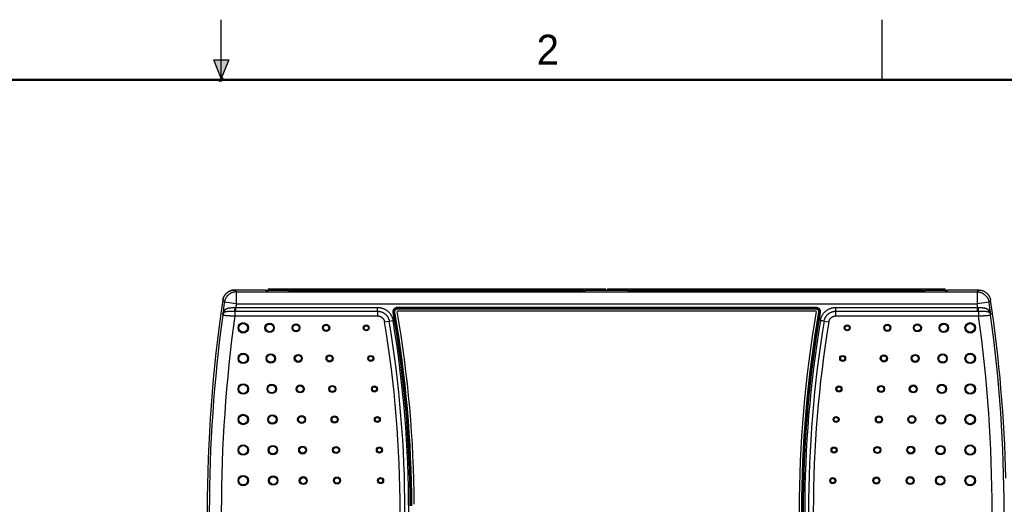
# Model space of a CAD drawing. Header units: inches. Extents: x 0 to 22, y 0 to 17.
# Tile 20 of 21: x 9.3 to 17.5, y 13 to 17. Entities that reach past the tile are written whole.
import ezdxf

# ---------------------------------------------------------------- set-up
doc = ezdxf.new("R2010")
doc.units = ezdxf.units.IN
doc.header["$LTSCALE"] = 1.21
doc.header["$MEASUREMENT"] = 0
doc.layers.get('0').update_dxf_attribs({"linetype": 'CONTINUOUS'})
doc.styles.get("Standard").update_dxf_attribs({"font": 'txt', "width": 0.8})

msp = doc.modelspace()

# ---------------------------------------------------------------- hatches: boundary and pattern name
at = {"linetype": 'CONTINUOUS'}
msp.add_hatch(color=2, dxfattribs=at).paths.add_polyline_path([(11, 16.51), (10.9375, 16.6663), (11.0625, 16.6663)])

# ---------------------------------------------------------------- linework, layer by layer
at = {"color": 2, "linetype": 'CONTINUOUS'}
for p, q in [((11, 16.485), (11, 17)), ((16.5, 16.5), (16.5, 17)), ((11, 16.51), (10.9375, 16.6663)), ((10.9375, 16.6663), (11.0625, 16.6663)), ((11.0625, 16.6663), (11, 16.51)), ((11.015, 16.515), (10.985, 16.485)), ((10.985, 16.485), (11, 16.515)), ((11, 16.485), (11.015, 16.515))]:
    msp.add_line(p, q, dxfattribs=at)
at = {"color": 7, "linetype": 'CONTINUOUS'}
for p, q in [((11.3693, 14.7503), (11.112, 14.7503)), ((11.3693, 14.7503), (11.3734, 14.7462)), ((11.3915, 14.7608), (11.3915, 14.7458)), ((11.3915, 14.7608), (14.2006, 14.7608)), ((11.4112, 14.7458), (11.4112, 14.7608)), ((11.5608, 14.7608), (11.5608, 14.7443)), ((11.5805, 14.7442), (11.5805, 14.7608)), ((11.5805, 14.7568), (14.0116, 14.7568)), ((14.0116, 14.7442), (14.0116, 14.7608)), ((14.0313, 14.7445), (14.0313, 14.7608)), ((14.1809, 14.7608), (14.1809, 14.7458)), ((14.2006, 14.7458), (14.2006, 14.7608)), ((14.2156, 14.7608), (14.2156, 14.7458)), ((14.2156, 14.7608), (17.0246, 14.7608)), ((14.2353, 14.7458), (14.2353, 14.7608)), ((14.3849, 14.7608), (14.3849, 14.7444)), ((14.4046, 14.7442), (14.4046, 14.7608)), ((14.4046, 14.7568), (16.8357, 14.7568)), ((16.8357, 14.7442), (16.8357, 14.7608)), ((16.8553, 14.7443), (16.8553, 14.7608)), ((17.005, 14.7608), (17.005, 14.7458)), ((17.0246, 14.7458), (17.0246, 14.7608)), ((17.0473, 14.7503), (17.0432, 14.7462)), ((17.0471, 14.7503), (17.044, 14.7471)), ((17.3044, 14.7503), (17.0471, 14.7503)), ((17.0471, 14.75), (17.0471, 14.7503)), ((11.1255, 14.7348), (11.1255, 14.6349)), ((11.1255, 14.7348), (17.2911, 14.7348)), ((11.5451, 14.7458), (11.3834, 14.7458)), ((11.556, 14.7446), (11.5551, 14.7455)), ((14.0216, 14.7442), (11.566, 14.7442)), ((14.0325, 14.7455), (14.0316, 14.7446)), ((14.3721, 14.7458), (14.0425, 14.7458)), ((14.2156, 14.7461), (14.2006, 14.7461)), ((14.383, 14.7446), (14.3821, 14.7455)), ((16.8476, 14.7442), (14.393, 14.7442)), ((16.8585, 14.7455), (16.8576, 14.7446)), ((17.0332, 14.7458), (16.8685, 14.7458)), ((17.044, 14.7471), (17.044, 14.7469)), ((17.2911, 14.7348), (17.2911, 14.6349)), ((11.1255, 14.6349), (11.0266, 14.6495)), ((11.1212, 14.574), (11.1212, 14.6055)), ((11.1212, 14.6055), (12.3009, 14.6055)), ((11.1255, 14.6349), (17.2911, 14.6349)), ((12.4676, 14.6075), (12.4676, 14.6005)), ((12.4676, 14.6075), (15.949, 14.6075)), ((12.4676, 14.6005), (12.4677, 14.6005)), ((12.4676, 14.6005), (15.949, 14.6005)), ((12.4677, 14.5935), (12.4677, 14.6005)), ((12.4677, 14.6005), (15.9489, 14.6005)), ((12.4677, 14.5935), (15.9489, 14.5935)), ((15.949, 14.6005), (15.9489, 14.6005)), ((15.9489, 14.5935), (15.9489, 14.6005)), ((15.949, 14.6075), (15.949, 14.6005)), ((16.1157, 14.5345), (16.1157, 14.6055)), ((16.1157, 14.6055), (17.2954, 14.6055)), ((17.39, 14.6495), (17.2911, 14.6349)), ((17.2954, 14.574), (17.2954, 14.6055)), ((11.1132, 14.574), (11.1132, 14.5345)), ((11.1132, 14.5345), (12.3009, 14.5345)), ((11.1212, 14.574), (12.3009, 14.574)), ((12.3009, 14.574), (12.3009, 14.5345)), ((12.4312, 14.5643), (12.4381, 14.5655)), ((12.445, 14.5666), (12.4381, 14.5654)), ((12.4381, 14.5655), (12.4381, 14.5654)), ((15.9489, 14.5733), (12.4677, 14.5733)), ((15.9716, 14.5666), (15.9785, 14.5654)), ((15.9785, 14.5655), (15.9785, 14.5654)), ((15.9854, 14.5643), (15.9785, 14.5655)), ((16.1157, 14.574), (17.2954, 14.574)), ((16.1157, 14.5345), (17.3034, 14.5345)), ((17.3034, 14.574), (17.3034, 14.5345)), ((12.3601, 14.4843), (12.4301, 14.4959)), ((16.0176, 14.4908), (16.0565, 14.4843))]:
    msp.add_line(p, q, dxfattribs=at)
at = {"color": 7, "linetype": 'CONTINUOUS', "const_width": 0.02}
msp.add_lwpolyline([(21.5, 16.5), (0.5, 16.5)], dxfattribs=at)
at = {"color": 7, "linetype": 'CONTINUOUS'}
for centre, radius in [((11.1833, 14.4353), 0.0436), ((11.1833, 14.4353), 0.0401), ((11.1833, 14.4353), 0.0401), ((11.1833, 14.4353), 0.0366), ((11.4029, 14.4353), 0.0389), ((11.4029, 14.4353), 0.0354), ((11.4029, 14.4353), 0.0354), ((11.4029, 14.4353), 0.0319), ((11.6224, 14.4353), 0.033), ((11.6224, 14.4353), 0.0295), ((11.6224, 14.4353), 0.0295), ((11.6224, 14.4353), 0.026), ((11.8731, 14.4353), 0.0295), ((11.8731, 14.4353), 0.026), ((11.8731, 14.4353), 0.0259), ((11.8731, 14.4353), 0.0224), ((12.2067, 14.4353), 0.0248), ((12.2067, 14.4353), 0.0213), ((12.2067, 14.4353), 0.0212), ((12.2067, 14.4353), 0.0177), ((16.2099, 14.4353), 0.0248), ((16.2099, 14.4353), 0.0213), ((16.2099, 14.4353), 0.0212), ((16.2099, 14.4353), 0.0177), ((16.5435, 14.4353), 0.0295), ((16.5435, 14.4353), 0.0259), ((16.5435, 14.4353), 0.026), ((16.5435, 14.4353), 0.0224), ((16.7942, 14.4353), 0.033), ((16.7942, 14.4353), 0.0295), ((16.7942, 14.4353), 0.0295), ((16.7942, 14.4353), 0.026), ((17.0137, 14.4353), 0.0389), ((17.0137, 14.4353), 0.0354), ((17.0137, 14.4353), 0.0354), ((17.0137, 14.4353), 0.0319), ((17.2333, 14.4353), 0.0436), ((17.2333, 14.4353), 0.0401), ((17.2333, 14.4353), 0.0401), ((17.2333, 14.4353), 0.0366), ((11.1833, 14.1811), 0.0436), ((11.1833, 14.1811), 0.0401), ((11.1833, 14.1811), 0.0401), ((11.1833, 14.1811), 0.0366), ((11.4124, 14.1811), 0.0389), ((11.4124, 14.1811), 0.0354), ((11.4124, 14.1811), 0.0354), ((11.4124, 14.1811), 0.0319), ((11.6414, 14.1811), 0.033), ((11.6414, 14.1811), 0.0295), ((11.6414, 14.1811), 0.0295), ((11.6414, 14.1811), 0.026), ((11.9017, 14.1811), 0.0295), ((11.9017, 14.1811), 0.026), ((11.9017, 14.1811), 0.0259), ((11.9017, 14.1811), 0.0224), ((12.2445, 14.1811), 0.0248), ((12.2445, 14.1811), 0.0213), ((12.2445, 14.1811), 0.0212), ((12.2445, 14.1811), 0.0177), ((16.1721, 14.1811), 0.0248), ((16.1721, 14.1811), 0.0213), ((16.1721, 14.1811), 0.0212), ((16.1721, 14.1811), 0.0177), ((16.5149, 14.1811), 0.0295), ((16.5149, 14.1811), 0.026), ((16.5149, 14.1811), 0.0259), ((16.5149, 14.1811), 0.0224), ((16.7752, 14.1811), 0.033), ((16.7752, 14.1811), 0.0295), ((16.7752, 14.1811), 0.0295), ((16.7752, 14.1811), 0.026), ((17.0042, 14.1811), 0.0389), ((17.0042, 14.1811), 0.0354), ((17.0042, 14.1811), 0.0354), ((17.0042, 14.1811), 0.0319), ((17.2333, 14.1811), 0.0436), ((17.2333, 14.1811), 0.0401), ((17.2333, 14.1811), 0.0401), ((17.2333, 14.1811), 0.0366), ((11.1833, 13.9269), 0.0436), ((11.1833, 13.9269), 0.0401), ((11.1833, 13.9269), 0.0401), ((11.1833, 13.9269), 0.0366), ((11.4201, 13.9269), 0.0389), ((11.4201, 13.9269), 0.0354), ((11.4201, 13.9269), 0.0354), ((11.4201, 13.9269), 0.0319), ((11.657, 13.9269), 0.033), ((11.657, 13.9269), 0.0295), ((11.657, 13.9269), 0.0295), ((11.657, 13.9269), 0.026), ((11.9251, 13.9269), 0.0295), ((11.9251, 13.9269), 0.026), ((11.9251, 13.9269), 0.0259), ((11.9251, 13.9269), 0.0224), ((12.2753, 13.9269), 0.0248), ((12.2753, 13.9269), 0.0212), ((12.2753, 13.9269), 0.0213), ((12.2753, 13.9269), 0.0177), ((16.1413, 13.9269), 0.0248), ((16.1413, 13.9269), 0.0213), ((16.1413, 13.9269), 0.0212), ((16.1413, 13.9269), 0.0177), ((16.4915, 13.9269), 0.0295), ((16.4915, 13.9269), 0.026), ((16.4915, 13.9269), 0.0259), ((16.4915, 13.9269), 0.0224), ((16.7596, 13.9269), 0.033), ((16.7596, 13.9269), 0.0295), ((16.7596, 13.9269), 0.0295), ((16.7596, 13.9269), 0.026), ((16.9965, 13.9269), 0.0389), ((16.9965, 13.9269), 0.0354), ((16.9965, 13.9269), 0.0354), ((16.9965, 13.9269), 0.0319), ((17.2333, 13.9269), 0.0436), ((17.2333, 13.9269), 0.0401), ((17.2333, 13.9269), 0.0401), ((17.2333, 13.9269), 0.0366), ((11.1833, 13.6728), 0.0436), ((11.1833, 13.6728), 0.0401), ((11.1833, 13.6728), 0.0401), ((11.1833, 13.6728), 0.0366), ((11.4262, 13.6728), 0.0389), ((11.4262, 13.6728), 0.0354), ((11.4262, 13.6728), 0.0354), ((11.4262, 13.6728), 0.0319), ((11.669, 13.6728), 0.033), ((11.669, 13.6728), 0.0295), ((11.669, 13.6728), 0.0295), ((11.669, 13.6728), 0.026), ((11.9432, 13.6728), 0.0295), ((11.9432, 13.6728), 0.026), ((11.9432, 13.6728), 0.0259), ((11.9432, 13.6728), 0.0224), ((12.2993, 13.6728), 0.0248), ((12.2993, 13.6728), 0.0212), ((12.2993, 13.6728), 0.0213), ((12.2993, 13.6728), 0.0177), ((16.1174, 13.6728), 0.0248), ((16.1174, 13.6728), 0.0213), ((16.1174, 13.6728), 0.0212), ((16.1174, 13.6728), 0.0177), ((16.4734, 13.6728), 0.0295), ((16.4734, 13.6728), 0.0259), ((16.4734, 13.6728), 0.026), ((16.4734, 13.6728), 0.0224), ((16.7476, 13.6728), 0.033), ((16.7476, 13.6728), 0.0295), ((16.7476, 13.6728), 0.0295), ((16.7476, 13.6728), 0.026), ((16.9904, 13.6728), 0.0389), ((16.9904, 13.6728), 0.0354), ((16.9904, 13.6728), 0.0354), ((16.9904, 13.6728), 0.0319), ((17.2333, 13.6728), 0.0436), ((17.2333, 13.6728), 0.0401), ((17.2333, 13.6728), 0.0401), ((17.2333, 13.6728), 0.0366), ((11.1833, 13.4186), 0.0436), ((11.1833, 13.4186), 0.0401), ((11.1833, 13.4186), 0.0401), ((11.1833, 13.4186), 0.0366), ((11.4305, 13.4186), 0.0389), ((11.4305, 13.4186), 0.0354), ((11.4305, 13.4186), 0.0354), ((11.4305, 13.4186), 0.0319), ((11.6777, 13.4186), 0.033), ((11.6777, 13.4186), 0.0295), ((11.6777, 13.4186), 0.0295), ((11.6777, 13.4186), 0.026), ((11.9562, 13.4186), 0.0295), ((11.9562, 13.4186), 0.026), ((11.9562, 13.4186), 0.0259), ((11.9562, 13.4186), 0.0224), ((12.3163, 13.4186), 0.0248), ((12.3163, 13.4186), 0.0213), ((12.3163, 13.4186), 0.0212), ((16.1003, 13.4186), 0.0248), ((16.1003, 13.4186), 0.0213), ((16.1003, 13.4186), 0.0212), ((16.4604, 13.4186), 0.0295), ((16.4604, 13.4186), 0.026), ((16.4604, 13.4186), 0.0259), ((16.4604, 13.4186), 0.0224), ((16.7389, 13.4186), 0.033), ((16.7389, 13.4186), 0.0295), ((16.7389, 13.4186), 0.0295), ((16.7389, 13.4186), 0.026), ((16.9861, 13.4186), 0.0389), ((16.9861, 13.4186), 0.0354), ((16.9861, 13.4186), 0.0354), ((16.9861, 13.4186), 0.0319), ((17.2333, 13.4186), 0.0436), ((17.2333, 13.4186), 0.0401), ((17.2333, 13.4186), 0.0401), ((17.2333, 13.4186), 0.0366), ((12.3163, 13.4186), 0.0177), ((16.1003, 13.4186), 0.0177), ((11.1833, 13.1644), 0.0436), ((11.1833, 13.1644), 0.0401), ((11.1833, 13.1644), 0.0401), ((11.1833, 13.1644), 0.0366), ((11.4331, 13.1644), 0.0389), ((11.4331, 13.1644), 0.0354), ((11.4331, 13.1644), 0.0354), ((11.4331, 13.1644), 0.0319), ((11.6828, 13.1644), 0.033), ((11.6828, 13.1644), 0.0295), ((11.6828, 13.1644), 0.0295), ((11.9639, 13.1644), 0.0295), ((16.4527, 13.1644), 0.0295), ((16.7338, 13.1644), 0.033), ((16.7338, 13.1644), 0.0295), ((16.7338, 13.1644), 0.0295), ((16.9835, 13.1644), 0.0389), ((16.9835, 13.1644), 0.0354), ((16.9835, 13.1644), 0.0354), ((16.9835, 13.1644), 0.0319), ((17.2333, 13.1644), 0.0436), ((17.2333, 13.1644), 0.0401), ((17.2333, 13.1644), 0.0401), ((17.2333, 13.1644), 0.0366), ((11.6828, 13.1644), 0.026), ((11.9639, 13.1644), 0.026), ((11.9639, 13.1644), 0.0259), ((11.9639, 13.1644), 0.0224), ((12.3265, 13.1644), 0.0248), ((12.3265, 13.1644), 0.0213), ((12.3265, 13.1644), 0.0212), ((12.3265, 13.1644), 0.0177), ((16.0901, 13.1644), 0.0248), ((16.0901, 13.1644), 0.0213), ((16.0901, 13.1644), 0.0212), ((16.0901, 13.1644), 0.0177), ((16.4527, 13.1644), 0.0259), ((16.4527, 13.1644), 0.026), ((16.4527, 13.1644), 0.0224), ((16.7338, 13.1644), 0.026)]:
    msp.add_circle(centre, radius, dxfattribs=at)
for centre, radius, start, end in [((22.7881, 12.9103), 11.905, 171.52374, 188.47626), ((22.7883, 12.9103), 11.905, 171.52374, 188.47626), ((22.7883, 12.9103), 11.8896, 171.58832, 172.10131), ((22.7883, 12.9103), 11.7896, 171.58832, 171.7326), ((5.6283, 12.9103), 11.7896, 8.2674, 8.41168), ((5.6283, 12.9103), 11.8896, 7.89869, 8.41168), ((5.6283, 12.9103), 11.905, 1.32593, 8.47626), ((22.7883, 12.9103), 11.8875, 172.11014, 187.88986), ((22.7883, 12.9103), 11.7875, 172.07967, 187.92033), ((2.8299, 12.9103), 9.7427, 0.2623, 9.77449), ((2.8299, 12.9103), 9.7497, 0.2623, 9.77449), ((2.8299, 12.9103), 9.7498, 0.26261, 9.77413), ((2.8299, 12.9103), 9.7568, 0.26261, 9.77413), ((2.83, 12.9103), 9.7768, 0.33263, 9.77563), ((25.5866, 12.9103), 9.7768, 170.22437, 189.77563), ((25.5867, 12.9103), 9.7568, 170.22587, 189.77413), ((25.5867, 12.9103), 9.7498, 170.22587, 189.77413), ((25.5867, 12.9103), 9.7497, 170.22551, 189.77449), ((25.5867, 12.9103), 9.7427, 170.22551, 189.77449), ((5.6283, 12.9103), 11.7875, 352.07967, 7.92033), ((5.6283, 12.9103), 11.8875, 352.11014, 7.88986), ((2.8299, 12.9103), 9.6593, 350.62119, 9.37881), ((2.8299, 12.9103), 9.6987, 350.62119, 9.37881), ((2.8299, 12.9103), 9.7303, 350.62131, 9.3787), ((25.5867, 12.9103), 9.7303, 170.62131, 189.3787), ((25.5867, 12.9103), 9.6987, 170.62119, 189.37881), ((25.5867, 12.9103), 9.6593, 170.62119, 189.37881)]:
    msp.add_arc(centre, radius, start, end, dxfattribs=at)
for points, knots in [([(11.112, 14.7503), (11.1096, 14.7503), (11.1049, 14.7501), (11.0978, 14.7493), (11.0908, 14.7481), (11.0839, 14.7463), (11.0771, 14.7441), (11.0705, 14.7414), (11.0642, 14.7382), (11.0581, 14.7346), (11.0522, 14.7305), (11.0467, 14.7261), (11.0414, 14.7213), (11.0366, 14.7161), (11.0321, 14.7105), (11.028, 14.7047), (11.0244, 14.6986), (11.0212, 14.6923), (11.0184, 14.6857), (11.0161, 14.679), (11.0143, 14.6721), (11.0135, 14.6674), (11.0131, 14.6651)], [0, 0, 0, 0, 0.049994, 0.100063, 0.150079, 0.200021, 0.250062, 0.300096, 0.35002, 0.400015, 0.45005, 0.499999, 0.549949, 0.599984, 0.649979, 0.699903, 0.749938, 0.799979, 0.849921, 0.899937, 0.950006, 1, 1, 1, 1]), ([(11.0133, 14.6651), (11.0137, 14.6674), (11.0146, 14.6721), (11.0163, 14.679), (11.0186, 14.6857), (11.0214, 14.6923), (11.0246, 14.6986), (11.0282, 14.7047), (11.0323, 14.7105), (11.0368, 14.7161), (11.0417, 14.7213), (11.0469, 14.7261), (11.0524, 14.7305), (11.0583, 14.7346), (11.0644, 14.7382), (11.0708, 14.7414), (11.0773, 14.7441), (11.0841, 14.7463), (11.091, 14.7481), (11.098, 14.7493), (11.1051, 14.7501), (11.1098, 14.7503), (11.1122, 14.7503)], [0, 0, 0, 0, 0.05002, 0.100064, 0.150045, 0.200074, 0.250065, 0.300051, 0.350064, 0.400018, 0.450026, 0.5, 0.549974, 0.599982, 0.649936, 0.699949, 0.749935, 0.799926, 0.849955, 0.899936, 0.94998, 1, 1, 1, 1]), ([(11.1122, 14.7503), (11.1137, 14.7485), (11.1166, 14.7451), (11.1211, 14.74), (11.124, 14.7366), (11.1255, 14.7348)], [0, 0, 0, 0, 0.333494, 0.666835, 1, 1, 1, 1]), ([(17.2911, 14.7348), (17.2926, 14.7366), (17.2955, 14.74), (17.3, 14.7451), (17.3029, 14.7485), (17.3044, 14.7503)], [0, 0, 0, 0, 0.333165, 0.666506, 1, 1, 1, 1]), ([(17.3044, 14.7503), (17.3068, 14.7503), (17.3115, 14.7501), (17.3186, 14.7493), (17.3256, 14.7481), (17.3325, 14.7463), (17.3393, 14.7441), (17.3458, 14.7414), (17.3522, 14.7382), (17.3583, 14.7346), (17.3642, 14.7305), (17.3697, 14.7261), (17.3749, 14.7213), (17.3798, 14.7161), (17.3843, 14.7105), (17.3884, 14.7047), (17.392, 14.6986), (17.3952, 14.6923), (17.398, 14.6857), (17.4003, 14.679), (17.402, 14.6721), (17.4029, 14.6674), (17.4033, 14.6651)], [0, 0, 0, 0, 0.05002, 0.100064, 0.150045, 0.200074, 0.250065, 0.300051, 0.350064, 0.400018, 0.450026, 0.5, 0.549974, 0.599982, 0.649936, 0.699949, 0.749935, 0.799926, 0.849955, 0.899936, 0.94998, 1, 1, 1, 1]), ([(11.1255, 14.7348), (11.1231, 14.7348), (11.1184, 14.7347), (11.1114, 14.7339), (11.1045, 14.7327), (11.0976, 14.7309), (11.0908, 14.7287), (11.0843, 14.726), (11.0779, 14.7228), (11.0717, 14.7192), (11.0658, 14.7151), (11.0603, 14.7107), (11.055, 14.7059), (11.0502, 14.7007), (11.0457, 14.6951), (11.0416, 14.6893), (11.0379, 14.6832), (11.0347, 14.6768), (11.0319, 14.6702), (11.0296, 14.6634), (11.0278, 14.6565), (11.027, 14.6519), (11.0266, 14.6495)], [0, 0, 0, 0, 0.049581, 0.099117, 0.148718, 0.198458, 0.248365, 0.298426, 0.348592, 0.398776, 0.448894, 0.498969, 0.549034, 0.599109, 0.649203, 0.699315, 0.749442, 0.799577, 0.84971, 0.899832, 0.949933, 1, 1, 1, 1]), ([(11.3834, 14.7458), (11.383, 14.7458), (11.3821, 14.7458), (11.3809, 14.7458), (11.3797, 14.7459), (11.3785, 14.7459), (11.3775, 14.7459), (11.3765, 14.7459), (11.3756, 14.746), (11.3749, 14.746), (11.3743, 14.746), (11.3739, 14.7461), (11.3736, 14.7461), (11.3734, 14.7461), (11.3734, 14.7462)], [0, 0, 0, 0, 0.126928, 0.252846, 0.374611, 0.489286, 0.596041, 0.693917, 0.780374, 0.853437, 0.912698, 0.957531, 0.986705, 1, 1, 1, 1]), ([(11.3737, 14.7469), (11.374, 14.7468), (11.3747, 14.7467), (11.376, 14.7467), (11.3774, 14.7466), (11.3791, 14.7465), (11.381, 14.7464), (11.3823, 14.7464), (11.383, 14.7464)], [0, 0, 0, 0, 0.106732, 0.238954, 0.395875, 0.5759, 0.777983, 1, 1, 1, 1]), ([(11.3834, 14.7463), (11.384, 14.7463), (11.3854, 14.7463), (11.3877, 14.7462), (11.3898, 14.7462), (11.3911, 14.7462), (11.3915, 14.7462)], [0, 0, 0, 0, 0.229082, 0.525087, 0.837955, 1, 1, 1, 1]), ([(11.5551, 14.7455), (11.555, 14.7455), (11.5549, 14.7455), (11.5546, 14.7456), (11.5542, 14.7456), (11.5536, 14.7457), (11.5528, 14.7457), (11.552, 14.7457), (11.551, 14.7458), (11.55, 14.7458), (11.5488, 14.7458), (11.5476, 14.7458), (11.5463, 14.7458), (11.5455, 14.7458), (11.5451, 14.7458)], [0, 0, 0, 0, 0.013295, 0.042469, 0.087302, 0.146563, 0.219626, 0.306083, 0.403959, 0.510714, 0.625389, 0.747154, 0.873072, 1, 1, 1, 1]), ([(11.566, 14.7442), (11.5656, 14.7442), (11.5647, 14.7442), (11.5635, 14.7442), (11.5623, 14.7442), (11.5611, 14.7443), (11.5601, 14.7443), (11.5591, 14.7443), (11.5582, 14.7443), (11.5575, 14.7444), (11.5569, 14.7444), (11.5565, 14.7445), (11.5562, 14.7445), (11.556, 14.7445), (11.556, 14.7446)], [0, 0, 0, 0, 0.126928, 0.252846, 0.374611, 0.489286, 0.596041, 0.693917, 0.780374, 0.853437, 0.912698, 0.957531, 0.986705, 1, 1, 1, 1]), ([(14.0316, 14.7446), (14.0316, 14.7445), (14.0314, 14.7445), (14.0311, 14.7445), (14.0307, 14.7444), (14.0301, 14.7444), (14.0294, 14.7443), (14.0285, 14.7443), (14.0275, 14.7443), (14.0265, 14.7443), (14.0253, 14.7442), (14.0241, 14.7442), (14.0229, 14.7442), (14.022, 14.7442), (14.0216, 14.7442)], [0, 0, 0, 0, 0.013295, 0.042469, 0.087302, 0.146563, 0.219626, 0.306083, 0.403959, 0.510714, 0.625389, 0.747154, 0.873072, 1, 1, 1, 1]), ([(14.0425, 14.7458), (14.0421, 14.7458), (14.0413, 14.7458), (14.04, 14.7458), (14.0388, 14.7458), (14.0377, 14.7458), (14.0366, 14.7458), (14.0356, 14.7457), (14.0348, 14.7457), (14.034, 14.7457), (14.0334, 14.7456), (14.033, 14.7456), (14.0327, 14.7455), (14.0326, 14.7455), (14.0325, 14.7455)], [0, 0, 0, 0, 0.126928, 0.252846, 0.374611, 0.489286, 0.596041, 0.693917, 0.780374, 0.853437, 0.912698, 0.957531, 0.986705, 1, 1, 1, 1]), ([(14.3821, 14.7455), (14.382, 14.7455), (14.3819, 14.7455), (14.3816, 14.7456), (14.3812, 14.7456), (14.3806, 14.7457), (14.3798, 14.7457), (14.379, 14.7457), (14.378, 14.7458), (14.377, 14.7458), (14.3758, 14.7458), (14.3746, 14.7458), (14.3733, 14.7458), (14.3725, 14.7458), (14.3721, 14.7458)], [0, 0, 0, 0, 0.013295, 0.042469, 0.087302, 0.146563, 0.219626, 0.306083, 0.403959, 0.510714, 0.625389, 0.747154, 0.873072, 1, 1, 1, 1]), ([(14.393, 14.7442), (14.3926, 14.7442), (14.3917, 14.7442), (14.3905, 14.7442), (14.3893, 14.7442), (14.3881, 14.7443), (14.3871, 14.7443), (14.3861, 14.7443), (14.3852, 14.7443), (14.3845, 14.7444), (14.3839, 14.7444), (14.3835, 14.7445), (14.3832, 14.7445), (14.383, 14.7445), (14.383, 14.7446)], [0, 0, 0, 0, 0.126928, 0.252846, 0.374611, 0.489286, 0.596041, 0.693917, 0.780374, 0.853437, 0.912698, 0.957531, 0.986705, 1, 1, 1, 1]), ([(16.8576, 14.7446), (16.8576, 14.7445), (16.8574, 14.7445), (16.8571, 14.7445), (16.8567, 14.7444), (16.8561, 14.7444), (16.8554, 14.7443), (16.8545, 14.7443), (16.8535, 14.7443), (16.8525, 14.7443), (16.8513, 14.7442), (16.8501, 14.7442), (16.8489, 14.7442), (16.848, 14.7442), (16.8476, 14.7442)], [0, 0, 0, 0, 0.013295, 0.042469, 0.087302, 0.146563, 0.219626, 0.306083, 0.403959, 0.510714, 0.625389, 0.747154, 0.873072, 1, 1, 1, 1]), ([(16.8685, 14.7458), (16.8681, 14.7458), (16.8673, 14.7458), (16.866, 14.7458), (16.8648, 14.7458), (16.8637, 14.7458), (16.8626, 14.7458), (16.8616, 14.7457), (16.8608, 14.7457), (16.86, 14.7457), (16.8594, 14.7456), (16.859, 14.7456), (16.8587, 14.7455), (16.8586, 14.7455), (16.8585, 14.7455)], [0, 0, 0, 0, 0.126928, 0.252846, 0.374611, 0.489286, 0.596041, 0.693917, 0.780374, 0.853437, 0.912698, 0.957531, 0.986705, 1, 1, 1, 1]), ([(17.0246, 14.7462), (17.0251, 14.7462), (17.0264, 14.7462), (17.0285, 14.7462), (17.0309, 14.7463), (17.0324, 14.7463), (17.0332, 14.7464)], [0, 0, 0, 0, 0.154575, 0.453019, 0.735378, 1, 1, 1, 1]), ([(17.0332, 14.7464), (17.0339, 14.7464), (17.0352, 14.7464), (17.0371, 14.7465), (17.0387, 14.7466), (17.0402, 14.7467), (17.0414, 14.7467), (17.0424, 14.7468), (17.043, 14.7469), (17.0433, 14.7469)], [0, 0, 0, 0, 0.202745, 0.390465, 0.557695, 0.703463, 0.826287, 0.925433, 1, 1, 1, 1]), ([(17.0432, 14.7462), (17.0432, 14.7461), (17.043, 14.7461), (17.0427, 14.7461), (17.0423, 14.746), (17.0417, 14.746), (17.041, 14.746), (17.0401, 14.7459), (17.0391, 14.7459), (17.0381, 14.7459), (17.0369, 14.7459), (17.0357, 14.7458), (17.0345, 14.7458), (17.0336, 14.7458), (17.0332, 14.7458)], [0, 0, 0, 0, 0.013295, 0.042469, 0.087302, 0.146563, 0.219626, 0.306083, 0.403959, 0.510714, 0.625389, 0.747154, 0.873072, 1, 1, 1, 1]), ([(17.0433, 14.7469), (17.0434, 14.747), (17.0437, 14.747), (17.0439, 14.7471), (17.044, 14.7471)], [0, 0, 0, 0, 0.664934, 1, 1, 1, 1]), ([(17.2911, 14.7348), (17.2935, 14.7348), (17.2982, 14.7347), (17.3053, 14.7339), (17.3123, 14.7326), (17.3192, 14.7309), (17.326, 14.7286), (17.3325, 14.7259), (17.3389, 14.7227), (17.345, 14.7191), (17.3509, 14.7151), (17.3564, 14.7106), (17.3617, 14.7058), (17.3665, 14.7006), (17.371, 14.695), (17.3751, 14.6892), (17.3787, 14.6831), (17.3819, 14.6767), (17.3847, 14.6702), (17.387, 14.6634), (17.3888, 14.6565), (17.3896, 14.6519), (17.39, 14.6495)], [0, 0, 0, 0, 0.049987, 0.099978, 0.149973, 0.19997, 0.24997, 0.299973, 0.349978, 0.399985, 0.449992, 0.5, 0.550008, 0.600015, 0.650022, 0.700027, 0.75003, 0.80003, 0.850027, 0.900022, 0.950013, 1, 1, 1, 1]), ([(11.0133, 14.6651), (11.0148, 14.6633), (11.0178, 14.6599), (11.0222, 14.6547), (11.0251, 14.6512), (11.0266, 14.6495)], [0, 0, 0, 0, 0.333563, 0.666896, 1, 1, 1, 1]), ([(11.0304, 14.5842), (11.0313, 14.5853), (11.0332, 14.5873), (11.0365, 14.5901), (11.0401, 14.5926), (11.0441, 14.5948), (11.0485, 14.5968), (11.0532, 14.5985), (11.0582, 14.5999), (11.0636, 14.6011), (11.0692, 14.602), (11.0752, 14.6028), (11.0814, 14.6035), (11.0879, 14.604), (11.0946, 14.6044), (11.1013, 14.6048), (11.1082, 14.6051), (11.1128, 14.6052), (11.1151, 14.6053)], [0, 0, 0, 0, 0.046703, 0.094204, 0.143066, 0.193791, 0.246786, 0.302357, 0.360683, 0.421909, 0.486132, 0.553329, 0.623319, 0.695775, 0.770189, 0.846009, 0.922769, 1, 1, 1, 1]), ([(11.1132, 14.574), (11.1133, 14.5742), (11.1134, 14.5747), (11.1136, 14.5756), (11.1137, 14.5767), (11.1139, 14.5781), (11.1141, 14.5798), (11.1142, 14.5817), (11.1144, 14.5837), (11.1145, 14.586), (11.1146, 14.5884), (11.1147, 14.591), (11.1148, 14.5937), (11.1149, 14.5965), (11.115, 14.5994), (11.1151, 14.6023), (11.1151, 14.6043), (11.1151, 14.6053)], [0, 0, 0, 0, 0.020647, 0.049604, 0.086735, 0.131771, 0.184347, 0.244023, 0.310294, 0.382593, 0.460298, 0.54274, 0.629208, 0.718954, 0.811202, 0.905153, 1, 1, 1, 1]), ([(11.1151, 14.6053), (11.1158, 14.6053), (11.1171, 14.6054), (11.1191, 14.6054), (11.1205, 14.6055), (11.1212, 14.6055)], [0, 0, 0, 0, 0.332724, 0.666077, 1, 1, 1, 1]), ([(12.3009, 14.574), (12.3009, 14.5742), (12.3009, 14.5747), (12.3009, 14.5756), (12.3009, 14.5768), (12.3009, 14.5782), (12.3009, 14.5798), (12.3009, 14.5817), (12.3009, 14.5838), (12.3009, 14.5861), (12.3009, 14.5885), (12.3009, 14.5911), (12.3009, 14.5939), (12.3009, 14.5967), (12.3009, 14.5996), (12.3009, 14.6026), (12.3009, 14.6045), (12.3009, 14.6055)], [0, 0, 0, 0, 0.020159, 0.048888, 0.085935, 0.130977, 0.183621, 0.243405, 0.309808, 0.382248, 0.460091, 0.542659, 0.62923, 0.719045, 0.811313, 0.905223, 1, 1, 1, 1]), ([(12.3009, 14.6055), (12.3036, 14.6055), (12.3091, 14.6054), (12.3174, 14.6046), (12.3257, 14.6033), (12.3338, 14.6014), (12.3419, 14.599), (12.3498, 14.5962), (12.3575, 14.5928), (12.365, 14.5889), (12.3722, 14.5845), (12.3791, 14.5797), (12.3857, 14.5745), (12.3919, 14.5689), (12.3978, 14.5628), (12.4032, 14.5564), (12.4083, 14.5497), (12.4129, 14.5427), (12.417, 14.5353), (12.4207, 14.5277), (12.4238, 14.52), (12.4265, 14.5121), (12.4286, 14.504), (12.4297, 14.4986), (12.4301, 14.4959)], [0, 0, 0, 0, 0.044791, 0.089827, 0.135118, 0.1806, 0.226214, 0.2719, 0.317601, 0.363263, 0.408873, 0.454448, 0.500005, 0.545562, 0.591136, 0.636744, 0.682403, 0.728101, 0.773785, 0.819398, 0.864882, 0.910178, 0.955222, 1, 1, 1, 1]), ([(12.4312, 14.5643), (12.431, 14.5653), (12.4307, 14.5675), (12.4306, 14.5707), (12.4308, 14.5739), (12.4312, 14.5771), (12.4319, 14.5803), (12.4329, 14.5833), (12.4341, 14.5863), (12.4356, 14.5892), (12.4373, 14.5919), (12.4393, 14.5944), (12.4415, 14.5968), (12.4439, 14.599), (12.4464, 14.6009), (12.4492, 14.6027), (12.452, 14.6041), (12.455, 14.6054), (12.4581, 14.6063), (12.4612, 14.607), (12.4644, 14.6075), (12.4666, 14.6075), (12.4676, 14.6075)], [0, 0, 0, 0, 0.049774, 0.099777, 0.149882, 0.199962, 0.249979, 0.299993, 0.350019, 0.400032, 0.450034, 0.500037, 0.550039, 0.600041, 0.650055, 0.700079, 0.750089, 0.800104, 0.850182, 0.900273, 0.950254, 1, 1, 1, 1]), ([(12.4381, 14.5655), (12.4379, 14.5664), (12.4377, 14.5682), (12.4376, 14.571), (12.4378, 14.5737), (12.4382, 14.5764), (12.4388, 14.5791), (12.4397, 14.5817), (12.4409, 14.5842), (12.4422, 14.5866), (12.4438, 14.5888), (12.4456, 14.591), (12.4475, 14.5929), (12.4496, 14.5946), (12.4519, 14.5962), (12.4543, 14.5975), (12.4569, 14.5986), (12.4595, 14.5995), (12.4621, 14.6001), (12.4649, 14.6005), (12.4667, 14.6005), (12.4676, 14.6005)], [0, 0, 0, 0, 0.052714, 0.105405, 0.158074, 0.21072, 0.263346, 0.315955, 0.36855, 0.421134, 0.473712, 0.526288, 0.578866, 0.63145, 0.684045, 0.736654, 0.78928, 0.841926, 0.894595, 0.947286, 1, 1, 1, 1]), ([(12.4381, 14.5654), (12.438, 14.5663), (12.4378, 14.5681), (12.4377, 14.5709), (12.4378, 14.5736), (12.4382, 14.5764), (12.4389, 14.579), (12.4398, 14.5816), (12.4409, 14.5841), (12.4423, 14.5865), (12.4439, 14.5888), (12.4456, 14.5909), (12.4476, 14.5928), (12.4497, 14.5946), (12.452, 14.5961), (12.4544, 14.5974), (12.4569, 14.5985), (12.4595, 14.5994), (12.4622, 14.6), (12.4649, 14.6004), (12.4668, 14.6005), (12.4677, 14.6005)], [0, 0, 0, 0, 0.052582, 0.105166, 0.157757, 0.210362, 0.262987, 0.315626, 0.368264, 0.420899, 0.473532, 0.526164, 0.578796, 0.631431, 0.68407, 0.736714, 0.789366, 0.842026, 0.894689, 0.947349, 1, 1, 1, 1]), ([(12.445, 14.5666), (12.4449, 14.5674), (12.4447, 14.5689), (12.4447, 14.5713), (12.4449, 14.5736), (12.4453, 14.576), (12.446, 14.5782), (12.4469, 14.5804), (12.448, 14.5825), (12.4493, 14.5844), (12.4509, 14.5862), (12.4526, 14.5879), (12.4544, 14.5893), (12.4564, 14.5906), (12.4585, 14.5916), (12.4607, 14.5925), (12.463, 14.5931), (12.4653, 14.5934), (12.4669, 14.5935), (12.4677, 14.5935)], [0, 0, 0, 0, 0.058347, 0.117059, 0.17597, 0.234912, 0.293796, 0.352677, 0.411581, 0.470473, 0.529351, 0.588247, 0.647149, 0.706017, 0.764904, 0.823891, 0.882868, 0.941636, 1, 1, 1, 1]), ([(15.9489, 14.6005), (15.9498, 14.6005), (15.9517, 14.6004), (15.9544, 14.6), (15.9571, 14.5994), (15.9597, 14.5985), (15.9622, 14.5974), (15.9646, 14.5961), (15.9669, 14.5946), (15.969, 14.5928), (15.971, 14.5909), (15.9727, 14.5888), (15.9743, 14.5865), (15.9757, 14.5841), (15.9768, 14.5816), (15.9777, 14.579), (15.9784, 14.5764), (15.9788, 14.5736), (15.9789, 14.5709), (15.9788, 14.5681), (15.9786, 14.5663), (15.9785, 14.5654)], [0, 0, 0, 0, 0.052582, 0.105166, 0.157757, 0.210362, 0.262987, 0.315625, 0.368264, 0.420899, 0.473532, 0.526163, 0.578796, 0.631431, 0.68407, 0.736714, 0.789366, 0.842026, 0.894689, 0.947349, 1, 1, 1, 1]), ([(15.9489, 14.5935), (15.9497, 14.5935), (15.9513, 14.5934), (15.9536, 14.5931), (15.9559, 14.5925), (15.9581, 14.5916), (15.9602, 14.5906), (15.9622, 14.5893), (15.964, 14.5879), (15.9657, 14.5862), (15.9673, 14.5844), (15.9686, 14.5825), (15.9697, 14.5804), (15.9706, 14.5782), (15.9713, 14.576), (15.9717, 14.5736), (15.9719, 14.5713), (15.9719, 14.5689), (15.9717, 14.5674), (15.9716, 14.5666)], [0, 0, 0, 0, 0.058347, 0.117058, 0.175969, 0.234911, 0.293796, 0.352677, 0.411581, 0.470473, 0.529351, 0.588247, 0.647149, 0.706017, 0.764904, 0.823891, 0.882868, 0.941636, 1, 1, 1, 1]), ([(15.949, 14.6075), (15.95, 14.6075), (15.9522, 14.6075), (15.9554, 14.607), (15.9585, 14.6063), (15.9616, 14.6054), (15.9646, 14.6041), (15.9675, 14.6027), (15.9702, 14.6009), (15.9727, 14.599), (15.9751, 14.5968), (15.9773, 14.5944), (15.9793, 14.5919), (15.981, 14.5892), (15.9825, 14.5863), (15.9837, 14.5833), (15.9847, 14.5803), (15.9854, 14.5771), (15.9858, 14.5739), (15.986, 14.5707), (15.9859, 14.5675), (15.9856, 14.5653), (15.9854, 14.5643)], [0, 0, 0, 0, 0.049774, 0.099777, 0.149882, 0.199962, 0.249979, 0.299993, 0.350019, 0.400031, 0.450034, 0.500037, 0.550039, 0.600041, 0.650055, 0.700079, 0.750089, 0.800104, 0.850182, 0.900273, 0.950254, 1, 1, 1, 1]), ([(15.949, 14.6005), (15.9499, 14.6005), (15.9517, 14.6005), (15.9545, 14.6001), (15.9571, 14.5995), (15.9597, 14.5986), (15.9623, 14.5975), (15.9647, 14.5962), (15.967, 14.5946), (15.9691, 14.5929), (15.971, 14.591), (15.9728, 14.5888), (15.9744, 14.5866), (15.9757, 14.5842), (15.9769, 14.5817), (15.9778, 14.5791), (15.9784, 14.5764), (15.9788, 14.5737), (15.979, 14.571), (15.9789, 14.5682), (15.9787, 14.5664), (15.9785, 14.5655)], [0, 0, 0, 0, 0.052714, 0.105405, 0.158074, 0.21072, 0.263346, 0.315955, 0.36855, 0.421134, 0.473712, 0.526288, 0.578866, 0.63145, 0.684045, 0.736654, 0.78928, 0.841926, 0.894595, 0.947286, 1, 1, 1, 1]), ([(15.9865, 14.4959), (15.9869, 14.4986), (15.988, 14.504), (15.9901, 14.5121), (15.9928, 14.52), (15.9959, 14.5277), (15.9996, 14.5353), (16.0037, 14.5426), (16.0083, 14.5497), (16.0134, 14.5564), (16.0188, 14.5628), (16.0247, 14.5689), (16.0309, 14.5745), (16.0375, 14.5797), (16.0444, 14.5845), (16.0516, 14.5889), (16.0591, 14.5928), (16.0668, 14.5962), (16.0747, 14.599), (16.0828, 14.6014), (16.0909, 14.6033), (16.0992, 14.6046), (16.1075, 14.6054), (16.113, 14.6055), (16.1157, 14.6055)], [0, 0, 0, 0, 0.044776, 0.089812, 0.135103, 0.180584, 0.226197, 0.271882, 0.317583, 0.363244, 0.408855, 0.454432, 0.499989, 0.545545, 0.591119, 0.636726, 0.682385, 0.728084, 0.773769, 0.819383, 0.864868, 0.910164, 0.955209, 1, 1, 1, 1]), ([(17.2954, 14.6055), (17.2961, 14.6055), (17.2975, 14.6054), (17.2995, 14.6054), (17.3008, 14.6053), (17.3015, 14.6053)], [0, 0, 0, 0, 0.333979, 0.667361, 1, 1, 1, 1]), ([(17.3034, 14.574), (17.3033, 14.5742), (17.3032, 14.5747), (17.303, 14.5756), (17.3029, 14.5767), (17.3027, 14.5781), (17.3025, 14.5798), (17.3024, 14.5817), (17.3022, 14.5837), (17.3021, 14.586), (17.302, 14.5884), (17.3019, 14.591), (17.3018, 14.5937), (17.3017, 14.5965), (17.3016, 14.5994), (17.3015, 14.6023), (17.3015, 14.6043), (17.3015, 14.6053)], [0, 0, 0, 0, 0.020639, 0.049597, 0.086728, 0.131764, 0.18434, 0.244018, 0.310291, 0.382592, 0.460299, 0.542744, 0.629214, 0.718961, 0.811211, 0.905164, 1, 1, 1, 1]), ([(17.3015, 14.6053), (17.3038, 14.6052), (17.3084, 14.6051), (17.3153, 14.6048), (17.322, 14.6044), (17.3287, 14.604), (17.3352, 14.6035), (17.3414, 14.6028), (17.3474, 14.602), (17.353, 14.6011), (17.3584, 14.5999), (17.3634, 14.5985), (17.3681, 14.5968), (17.3725, 14.5948), (17.3765, 14.5926), (17.3801, 14.5901), (17.3834, 14.5873), (17.3853, 14.5853), (17.3862, 14.5842)], [0, 0, 0, 0, 0.077232, 0.153984, 0.229794, 0.3042, 0.376649, 0.446631, 0.513822, 0.578039, 0.63926, 0.697582, 0.753149, 0.806144, 0.856871, 0.905739, 0.953249, 1, 1, 1, 1]), ([(17.39, 14.6495), (17.3915, 14.6512), (17.3944, 14.6547), (17.3988, 14.6599), (17.4018, 14.6633), (17.4033, 14.6651)], [0, 0, 0, 0, 0.333104, 0.666437, 1, 1, 1, 1]), ([(11.0115, 14.5442), (11.0119, 14.5464), (11.0129, 14.5508), (11.0148, 14.5573), (11.0172, 14.5635), (11.02, 14.5693), (11.0232, 14.5748), (11.0266, 14.5797), (11.0291, 14.5828), (11.0304, 14.5842)], [0, 0, 0, 0, 0.151937, 0.302805, 0.45137, 0.596284, 0.736483, 0.871308, 1, 1, 1, 1]), ([(11.0115, 14.5441), (11.0119, 14.5458), (11.0129, 14.5491), (11.0152, 14.5538), (11.018, 14.5581), (11.0213, 14.5619), (11.0238, 14.5642), (11.0251, 14.5652)], [0, 0, 0, 0, 0.201812, 0.404552, 0.606327, 0.805247, 1, 1, 1, 1]), ([(11.0115, 14.5441), (11.0117, 14.5439), (11.0121, 14.5434), (11.0127, 14.5427), (11.0131, 14.5423), (11.0133, 14.542)], [0, 0, 0, 0, 0.333326, 0.666659, 1, 1, 1, 1]), ([(11.0251, 14.5652), (11.0243, 14.5645), (11.0228, 14.5629), (11.0207, 14.5603), (11.0189, 14.5575), (11.0173, 14.5546), (11.0159, 14.5516), (11.0148, 14.5485), (11.0139, 14.5453), (11.0135, 14.5431), (11.0133, 14.5421)], [0, 0, 0, 0, 0.124985, 0.250026, 0.375061, 0.500088, 0.625105, 0.750111, 0.875105, 1, 1, 1, 1]), ([(11.0133, 14.542), (11.0135, 14.5419), (11.014, 14.5418), (11.0149, 14.5416), (11.0164, 14.5414), (11.0183, 14.5412), (11.0206, 14.5409), (11.0234, 14.5406), (11.0267, 14.5403), (11.0304, 14.54), (11.0345, 14.5397), (11.039, 14.5393), (11.0438, 14.5389), (11.049, 14.5386), (11.0544, 14.5382), (11.0602, 14.5378), (11.0662, 14.5374), (11.0725, 14.537), (11.0789, 14.5365), (11.0856, 14.5361), (11.0923, 14.5357), (11.0992, 14.5353), (11.1062, 14.5349), (11.1109, 14.5347), (11.1132, 14.5345)], [0, 0, 0, 0, 0.004962, 0.014679, 0.029165, 0.048368, 0.072202, 0.100558, 0.1333, 0.170272, 0.211286, 0.256133, 0.304582, 0.356394, 0.411321, 0.469107, 0.529482, 0.592169, 0.656881, 0.723318, 0.791174, 0.860134, 0.92986, 1, 1, 1, 1]), ([(11.0251, 14.5652), (11.0256, 14.5657), (11.0265, 14.5668), (11.0277, 14.5686), (11.0287, 14.5705), (11.0295, 14.5726), (11.0301, 14.5748), (11.0305, 14.577), (11.0307, 14.5794), (11.0306, 14.5818), (11.0305, 14.5834), (11.0304, 14.5843)], [0, 0, 0, 0, 0.103244, 0.207488, 0.313304, 0.421139, 0.531358, 0.644231, 0.759933, 0.878544, 1, 1, 1, 1]), ([(11.0251, 14.5652), (11.0259, 14.5659), (11.0277, 14.5672), (11.0307, 14.5688), (11.0342, 14.5701), (11.0381, 14.5712), (11.0425, 14.5721), (11.0472, 14.5727), (11.0522, 14.5732), (11.0576, 14.5736), (11.0632, 14.5738), (11.069, 14.574), (11.075, 14.574), (11.0812, 14.5741), (11.0874, 14.5741), (11.0938, 14.5741), (11.1002, 14.5741), (11.1067, 14.574), (11.111, 14.574), (11.1132, 14.574)], [0, 0, 0, 0, 0.034972, 0.072916, 0.114364, 0.159664, 0.208966, 0.262136, 0.318844, 0.378764, 0.441508, 0.506667, 0.573801, 0.642507, 0.712432, 0.783276, 0.8549, 0.927193, 1, 1, 1, 1]), ([(11.1132, 14.574), (11.1141, 14.574), (11.1159, 14.574), (11.1185, 14.574), (11.1203, 14.574), (11.1212, 14.574)], [0, 0, 0, 0, 0.333089, 0.666438, 1, 1, 1, 1]), ([(12.3009, 14.574), (12.3032, 14.574), (12.3079, 14.5738), (12.3149, 14.5731), (12.3218, 14.5718), (12.3286, 14.5701), (12.3352, 14.568), (12.3417, 14.5653), (12.348, 14.5622), (12.354, 14.5587), (12.3598, 14.5548), (12.3653, 14.5504), (12.3704, 14.5457), (12.3752, 14.5407), (12.3797, 14.5353), (12.3838, 14.5296), (12.3874, 14.5237), (12.3907, 14.5175), (12.3935, 14.511), (12.3958, 14.5044), (12.3977, 14.4977), (12.3986, 14.4931), (12.399, 14.4908)], [0, 0, 0, 0, 0.050174, 0.100318, 0.150406, 0.200435, 0.250418, 0.300367, 0.350296, 0.400211, 0.450115, 0.500011, 0.549908, 0.599811, 0.649725, 0.699651, 0.749598, 0.799578, 0.849605, 0.899692, 0.949834, 1, 1, 1, 1]), ([(12.3009, 14.5345), (12.3024, 14.5345), (12.3055, 14.5344), (12.3102, 14.5339), (12.3148, 14.533), (12.3193, 14.5317), (12.3237, 14.5301), (12.328, 14.5281), (12.3321, 14.5258), (12.336, 14.5232), (12.3397, 14.5203), (12.3432, 14.5172), (12.3464, 14.5137), (12.3493, 14.51), (12.352, 14.5061), (12.3543, 14.502), (12.3563, 14.4978), (12.3579, 14.4934), (12.3592, 14.4889), (12.3598, 14.4859), (12.3601, 14.4843)], [0, 0, 0, 0, 0.054798, 0.110039, 0.165601, 0.221371, 0.277234, 0.333073, 0.388805, 0.444447, 0.500045, 0.555643, 0.611285, 0.667011, 0.722837, 0.778682, 0.834433, 0.889979, 0.945208, 1, 1, 1, 1]), ([(12.4677, 14.5733), (12.4675, 14.5733), (12.4672, 14.5733), (12.4666, 14.5731), (12.4662, 14.5729), (12.4657, 14.5726), (12.4654, 14.5722), (12.4651, 14.5718), (12.4649, 14.5713), (12.4648, 14.5708), (12.4648, 14.5704), (12.4648, 14.5703)], [0, 0, 0, 0, 0.111659, 0.223747, 0.335588, 0.446862, 0.557828, 0.668869, 0.779877, 0.89037, 1, 1, 1, 1]), ([(15.9518, 14.5703), (15.9518, 14.5704), (15.9518, 14.5708), (15.9517, 14.5713), (15.9515, 14.5718), (15.9512, 14.5722), (15.9508, 14.5726), (15.9504, 14.5729), (15.9499, 14.5731), (15.9494, 14.5733), (15.9491, 14.5733), (15.9489, 14.5733)], [0, 0, 0, 0, 0.111616, 0.223708, 0.335555, 0.446835, 0.557806, 0.668852, 0.779866, 0.890365, 1, 1, 1, 1]), ([(16.0176, 14.4908), (16.018, 14.4931), (16.0189, 14.4977), (16.0208, 14.5044), (16.0231, 14.511), (16.0259, 14.5175), (16.0292, 14.5237), (16.0328, 14.5296), (16.0369, 14.5353), (16.0414, 14.5407), (16.0462, 14.5457), (16.0513, 14.5504), (16.0568, 14.5548), (16.0626, 14.5587), (16.0686, 14.5622), (16.0749, 14.5653), (16.0814, 14.568), (16.088, 14.5701), (16.0948, 14.5718), (16.1017, 14.5731), (16.1087, 14.5738), (16.1134, 14.574), (16.1157, 14.574)], [0, 0, 0, 0, 0.050174, 0.100319, 0.150406, 0.200435, 0.250418, 0.300368, 0.350296, 0.400211, 0.450115, 0.500011, 0.549908, 0.599811, 0.649725, 0.699652, 0.749598, 0.799579, 0.849605, 0.899692, 0.949834, 1, 1, 1, 1]), ([(16.0565, 14.4843), (16.0568, 14.4859), (16.0574, 14.4889), (16.0587, 14.4934), (16.0603, 14.4978), (16.0623, 14.502), (16.0646, 14.5061), (16.0673, 14.5101), (16.0702, 14.5137), (16.0734, 14.5172), (16.0769, 14.5204), (16.0806, 14.5232), (16.0845, 14.5258), (16.0886, 14.5281), (16.0929, 14.5301), (16.0973, 14.5317), (16.1018, 14.533), (16.1064, 14.5339), (16.1111, 14.5344), (16.1142, 14.5345), (16.1157, 14.5345)], [0, 0, 0, 0, 0.054799, 0.110039, 0.165601, 0.221371, 0.277234, 0.333073, 0.388805, 0.444448, 0.500046, 0.555645, 0.611287, 0.667013, 0.722839, 0.778683, 0.834434, 0.889979, 0.945208, 1, 1, 1, 1]), ([(17.2954, 14.574), (17.2963, 14.574), (17.2981, 14.574), (17.3007, 14.574), (17.3025, 14.574), (17.3034, 14.574)], [0, 0, 0, 0, 0.333564, 0.666915, 1, 1, 1, 1]), ([(17.3034, 14.574), (17.3056, 14.574), (17.3099, 14.574), (17.3164, 14.5741), (17.3228, 14.5741), (17.3292, 14.5741), (17.3354, 14.5741), (17.3416, 14.574), (17.3476, 14.574), (17.3534, 14.5738), (17.359, 14.5736), (17.3644, 14.5732), (17.3694, 14.5727), (17.3741, 14.5721), (17.3785, 14.5712), (17.3824, 14.5701), (17.3859, 14.5688), (17.3889, 14.5672), (17.3907, 14.5659), (17.3915, 14.5652)], [0, 0, 0, 0, 0.072808, 0.145102, 0.216727, 0.287573, 0.3575, 0.426208, 0.493343, 0.558504, 0.621249, 0.681169, 0.737876, 0.791046, 0.840348, 0.885648, 0.927095, 0.965037, 1, 1, 1, 1]), ([(17.3034, 14.5345), (17.3057, 14.5347), (17.3104, 14.5349), (17.3174, 14.5353), (17.3243, 14.5357), (17.331, 14.5361), (17.3377, 14.5365), (17.3441, 14.537), (17.3504, 14.5374), (17.3564, 14.5378), (17.3622, 14.5382), (17.3676, 14.5386), (17.3728, 14.5389), (17.3776, 14.5393), (17.3821, 14.5397), (17.3862, 14.54), (17.3899, 14.5403), (17.3932, 14.5406), (17.396, 14.5409), (17.3983, 14.5412), (17.4002, 14.5414), (17.4017, 14.5416), (17.4026, 14.5418), (17.4031, 14.5419), (17.4033, 14.542)], [0, 0, 0, 0, 0.07014, 0.139867, 0.208826, 0.276682, 0.343119, 0.407831, 0.470518, 0.530893, 0.588678, 0.643606, 0.695418, 0.743867, 0.788714, 0.829728, 0.8667, 0.899442, 0.927798, 0.951632, 0.970835, 0.985321, 0.995038, 1, 1, 1, 1]), ([(17.3915, 14.5652), (17.391, 14.5657), (17.3901, 14.5668), (17.3889, 14.5686), (17.3879, 14.5705), (17.3871, 14.5726), (17.3865, 14.5748), (17.3861, 14.577), (17.3859, 14.5794), (17.386, 14.5818), (17.3861, 14.5834), (17.3862, 14.5843)], [0, 0, 0, 0, 0.103138, 0.207382, 0.313198, 0.421032, 0.53125, 0.644123, 0.759826, 0.878439, 1, 1, 1, 1]), ([(17.3862, 14.5842), (17.3875, 14.5828), (17.39, 14.5797), (17.3934, 14.5748), (17.3966, 14.5693), (17.3994, 14.5635), (17.4018, 14.5573), (17.4037, 14.5508), (17.4047, 14.5464), (17.4051, 14.5441)], [0, 0, 0, 0, 0.1285, 0.263278, 0.403476, 0.548406, 0.697014, 0.847944, 1, 1, 1, 1]), ([(17.3915, 14.5652), (17.3923, 14.5645), (17.3938, 14.5629), (17.3959, 14.5603), (17.3977, 14.5575), (17.3993, 14.5546), (17.4007, 14.5516), (17.4018, 14.5485), (17.4027, 14.5453), (17.4031, 14.5431), (17.4033, 14.5421)], [0, 0, 0, 0, 0.124985, 0.250026, 0.375061, 0.500088, 0.625104, 0.750111, 0.875105, 1, 1, 1, 1]), ([(17.3915, 14.5652), (17.3928, 14.5642), (17.3953, 14.5619), (17.3986, 14.5581), (17.4014, 14.5538), (17.4037, 14.5491), (17.4047, 14.5458), (17.4051, 14.5441)], [0, 0, 0, 0, 0.194725, 0.39362, 0.595399, 0.798172, 1, 1, 1, 1]), ([(17.4033, 14.542), (17.4035, 14.5423), (17.4039, 14.5427), (17.4045, 14.5434), (17.4049, 14.5439), (17.4051, 14.5441)], [0, 0, 0, 0, 0.333323, 0.666657, 1, 1, 1, 1]), ([(16.0176, 14.4908), (16.0174, 14.4908), (16.0169, 14.4909), (16.016, 14.491), (16.0149, 14.4912), (16.0135, 14.4915), (16.0118, 14.4917), (16.01, 14.492), (16.0079, 14.4924), (16.0057, 14.4927), (16.0033, 14.4931), (16.0007, 14.4936), (15.998, 14.494), (15.9952, 14.4945), (15.9924, 14.4949), (15.9894, 14.4954), (15.9875, 14.4958), (15.9865, 14.4959)], [0, 0, 0, 0, 0.020159, 0.048888, 0.085935, 0.130977, 0.183621, 0.243405, 0.309808, 0.382248, 0.460091, 0.542659, 0.62923, 0.719045, 0.811313, 0.905223, 1, 1, 1, 1])]:
    msp.add_open_spline(points, degree=3, knots=knots, dxfattribs=at)
for points in [[(11.3725, 14.747), (11.3727, 14.747), (11.3728, 14.747), (11.3729, 14.7469)], [(11.3729, 14.7469), (11.3732, 14.7469), (11.3734, 14.7469), (11.3737, 14.7469)], [(11.383, 14.7464), (11.3831, 14.7463), (11.3833, 14.7463), (11.3834, 14.7463)], [(17.0332, 14.7464), (17.0332, 14.7464), (17.0332, 14.7464), (17.0332, 14.7464)]]:
    msp.add_open_spline(points, degree=3, dxfattribs=at)

# ---------------------------------------------------------------- texts
at = {"color": 2, "linetype": 'CONTINUOUS'}
msp.add_text('2', height=0.25, dxfattribs=at).set_placement((13.625, 16.625))

doc.saveas('drawing.dxf')
